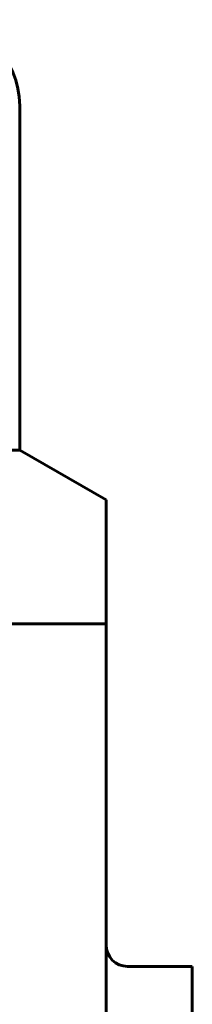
# Model space of a CAD drawing. Header units: millimetres. Extents: x -66 to 68, y -119 to 119.
# Tile 14 of 14: x 25 to 29, y 94 to 117. Entities that reach past the tile are written whole.
import ezdxf

# ---------------------------------------------------------------- set-up
doc = ezdxf.new("R2010")
doc.units = ezdxf.units.MM
doc.linetypes.add('K5LT_BASIC', pattern=[0])
doc.layers.add('Системный слой (1)', color=7, linetype='Continuous', true_color=0x6c6c6c)

# ---------------------------------------------------------------- blocks, each defined once
blk = doc.blocks.new('U102')
at = {"layer": 'Системный слой (1)', "color": 143, "linetype": 'K5LT_BASIC', "lineweight": 60, "true_color": 0x33acca}
blk.add_line((-18, 107.25), (25, 107.25), dxfattribs=at)

msp = doc.modelspace()

# ---------------------------------------------------------------- linework, layer by layer
at = {"layer": 'Системный слой (1)', "color": 143, "linetype": 'K5LT_BASIC', "lineweight": 60, "true_color": 0x33acca}
for p, q in [((25, 115.25), (25, 107.25)), ((25, 107.25), (27, 106.095)), ((27, 103.209), (27, 106.095)), ((-0.968, 103.209), (27, 103.209)), ((27, 84.25), (27, 103.209)), ((27.5, 95.25), (29, 95.25)), ((29, 95.25), (29, 94.178))]:
    msp.add_line(p, q, dxfattribs=at)
for centre, radius, start, end in [((23, 115.25), 2, 0, 90), ((27.5, 95.75), 0.5, 180, 270)]:
    msp.add_arc(centre, radius, start, end, dxfattribs=at)

# ---------------------------------------------------------------- block references
at = {"layer": 'Системный слой (1)'}
msp.add_blockref('U102', (0, 0), dxfattribs=at)

doc.saveas('drawing.dxf')
